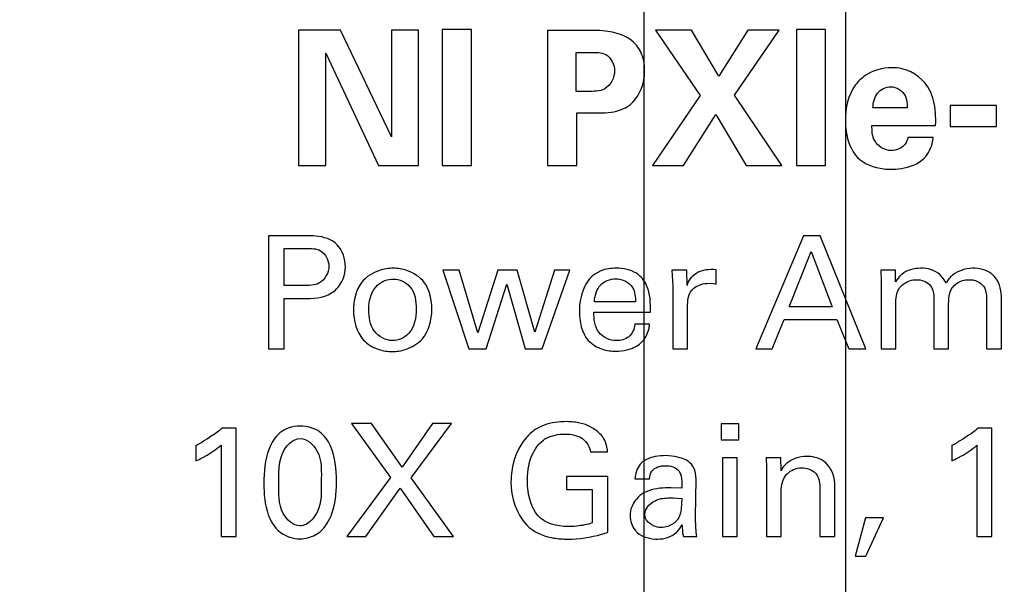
# Model space of a CAD drawing. Header units: inches. Extents: x 0.2 to 16.8, y 0.1 to 10.8.
# Tile 8 of 20: x 4.062 to 4.499, y 7.566 to 7.816. Entities that reach past the tile are written whole.
import ezdxf

# ---------------------------------------------------------------- set-up
doc = ezdxf.new("R2010")
doc.units = ezdxf.units.IN
doc.header["$LTSCALE"] = 0.935
doc.header["$MEASUREMENT"] = 0
doc.layers.get('0').update_dxf_attribs({"linetype": 'CONTINUOUS'})
doc.layers.add('DIMENSIONS', color=7, linetype='CONTINUOUS')
doc.styles.get("Standard").update_dxf_attribs({"font": 'txt', "width": 0.8})
doc.dimstyles.new('DIMSTYLE_2', dxfattribs={"dimtxt": 0.125, "dimasz": 0.18, "dimexe": 0.18, "dimexo": 0.0625, "dimgap": 0.09, "dimtad": 0, "dimtih": 1, "dimtoh": 1, "dimdec": 3, "dimzin": 4, "dimdsep": 46, "dimtxsty": 'STANDARD', "dimblk": '_FILLED', "dimblk1": '_FILLED', "dimblk2": '_FILLED', "dimcen": 0.09, "dimadec": 0, "dimazin": 0, "dimtp": 0.001, "dimtm": 0.001, "dimtfac": 1, "dimtdec": 3, "dimtofl": 0, "dimtmove": 0, "dimatfit": 3, "dimldrblk": '_FILLED', "dimfxl": 1, "dimtolj": 1, "dimtzin": 4, "dimarcsym": 0})

# ---------------------------------------------------------------- blocks, each defined once
blk = doc.blocks.new('*D6')
at = {"layer": 'DIMENSIONS', "color": 2, "linetype": 'CONTINUOUS'}
blk.add_line((4.3985526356, 7.1180410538), (3.3444033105, 7.1180410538), dxfattribs=at)
at = {"layer": 'DIMENSIONS', "color": 2, "linetype": 'CONTINUOUS', "insert": (3.2819033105, 7.1805410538), "char_height": 0.125, "width": 1.425, "attachment_point": 3, "line_spacing_factor": 0.9}
blk.add_mtext('-1.068{\\Ftxt.shx;\\W1.000000;\\H0.125000; }[27.12]', dxfattribs=at)
blk = doc.blocks.new('_FILLED')
at = {"color": 0, "linetype": 'BYBLOCK'}
blk.add_solid([(0, 0), (-1, 0.1736111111), (-1, -0.1736111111)], dxfattribs=at)
blk = doc.blocks.new('*D7')
at = {"layer": 'DIMENSIONS', "color": 2, "linetype": 'CONTINUOUS'}
blk.add_line((4.3985526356, 6.2930410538), (3.3444033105, 6.2930410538), dxfattribs=at)
at = {"layer": 'DIMENSIONS', "color": 2, "linetype": 'CONTINUOUS', "insert": (3.2819033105, 6.3555410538), "char_height": 0.125, "width": 1.425, "attachment_point": 3, "line_spacing_factor": 0.9}
blk.add_mtext('-1.893{\\Ftxt.shx;\\W1.000000;\\H0.125000; }[48.08]', dxfattribs=at)
blk = doc.blocks.new('*D10')
at = {"layer": 'DIMENSIONS', "color": 2, "linetype": 'CONTINUOUS'}
blk.add_line((4.0894033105, 3.3651449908), (3.3444033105, 3.3651449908), dxfattribs=at)
at = {"layer": 'DIMENSIONS', "color": 2, "linetype": 'CONTINUOUS', "insert": (3.2819033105, 3.4276449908), "char_height": 0.125, "width": 1.525, "attachment_point": 3, "line_spacing_factor": 0.9}
blk.add_mtext('-4.821{\\Ftxt.shx;\\W1.000000;\\H0.125000; }[122.45]', dxfattribs=at)
blk = doc.blocks.new('*D14')
at = {"layer": 'DIMENSIONS', "color": 2, "linetype": 'CONTINUOUS'}
for p, q in [((4.6539754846, 8.7742303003), (4.6539754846, 8.9953549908)), ((4.4289033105, 8.495514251), (4.6539754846, 8.7742303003)), ((4.4289033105, 5.9239589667), (4.4289033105, 8.495514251))]:
    blk.add_line(p, q, dxfattribs=at)
at = {"layer": 'DIMENSIONS', "color": 2, "linetype": 'CONTINUOUS', "insert": (4.5914754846, 9.0578549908), "char_height": 0.125, "width": 1.425, "attachment_point": 1, "rotation": 90, "line_spacing_factor": 0.9}
blk.add_mtext('2X .103{\\Ftxt.shx;\\W1.000000;\\H0.125000; }[2.62]', dxfattribs=at)
blk = doc.blocks.new('*D15')
at = {"layer": 'DIMENSIONS', "color": 2, "linetype": 'CONTINUOUS'}
for p, q in [((4.4845984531, 8.7704071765), (4.4845984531, 8.9953549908)), ((4.3392655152, 8.5789997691), (4.4845984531, 8.7704071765)), ((4.3392655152, 7.2896769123), (4.3392655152, 8.5789997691))]:
    blk.add_line(p, q, dxfattribs=at)
at = {"layer": 'DIMENSIONS', "color": 2, "linetype": 'CONTINUOUS', "insert": (4.4220984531, 9.0578549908), "char_height": 0.125, "width": 1.425, "attachment_point": 1, "rotation": 90, "line_spacing_factor": 0.9}
blk.add_mtext('2X .013{\\Ftxt.shx;\\W1.000000;\\H0.125000; }[0.34]', dxfattribs=at)

msp = doc.modelspace()

# ---------------------------------------------------------------- linework, layer by layer
at = {"color": 7, "linetype": 'CONTINUOUS'}
for p, q in [((4.185810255, 7.8118452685), (4.185810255, 7.7516313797)), ((4.2044741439, 7.8118452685), (4.185810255, 7.8118452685)), ((4.2270435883, 7.7644549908), (4.2044741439, 7.8118452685)), ((4.2270435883, 7.8118452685), (4.2270435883, 7.7644549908)), ((4.2390338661, 7.8118452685), (4.2270435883, 7.8118452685)), ((4.2390338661, 7.7516313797), (4.2390338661, 7.8118452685)), ((4.2496533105, 7.812014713), (4.2496533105, 7.7516313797)), ((4.2625519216, 7.812014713), (4.2496533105, 7.812014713)), ((4.2625519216, 7.7516313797), (4.2625519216, 7.812014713)), ((4.2963921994, 7.8116827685), (4.2963921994, 7.7516313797)), ((4.3149741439, 7.8116827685), (4.2963921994, 7.8116827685)), ((4.3443935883, 7.8118452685), (4.3641421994, 7.7827799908)), ((4.3603033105, 7.8118452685), (4.3443935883, 7.8118452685)), ((4.3724699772, 7.7913577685), (4.3603033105, 7.8118452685)), ((4.3854630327, 7.8118452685), (4.3724699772, 7.7913577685)), ((4.3794685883, 7.7828605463), (4.3992838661, 7.8118452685)), ((4.3992838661, 7.8118452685), (4.3854630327, 7.8118452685)), ((4.4070699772, 7.812014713), (4.4070699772, 7.7516313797)), ((4.4199685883, 7.812014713), (4.4070699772, 7.812014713)), ((4.4199685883, 7.7516313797), (4.4199685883, 7.812014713)), ((4.1979769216, 7.7516313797), (4.1979769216, 7.8016049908)), ((4.1979769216, 7.8016049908), (4.2212921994, 7.7516313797)), ((4.3091421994, 7.7846105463), (4.3091421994, 7.8019383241)), ((4.3091421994, 7.8019383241), (4.3156394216, 7.8019383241)), ((4.314310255, 7.7846105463), (4.3091421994, 7.7846105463)), ((4.3641421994, 7.7827799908), (4.3429824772, 7.7516313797)), ((4.4004505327, 7.7516313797), (4.3794685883, 7.7828605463)), ((4.4752185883, 7.778364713), (4.4752185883, 7.7689577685)), ((4.4958894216, 7.778364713), (4.4752185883, 7.778364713)), ((4.4958894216, 7.7689577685), (4.4958894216, 7.778364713)), ((4.3094810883, 7.7516313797), (4.3094810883, 7.7750341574)), ((4.3094810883, 7.7750341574), (4.3182158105, 7.7750341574)), ((4.3568046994, 7.7516313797), (4.3712213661, 7.7742883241)), ((4.3712213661, 7.7742883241), (4.384622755, 7.7516313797)), ((4.4562033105, 7.7772869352), (4.440985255, 7.7772869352)), ((4.4405505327, 7.7695341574), (4.4687894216, 7.7695341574)), ((4.4752185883, 7.7689577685), (4.4958894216, 7.7689577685)), ((4.4677046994, 7.7641230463), (4.4564741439, 7.7641230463)), ((4.185810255, 7.7516313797), (4.1979769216, 7.7516313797)), ((4.2212921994, 7.7516313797), (4.2390338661, 7.7516313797)), ((4.2496533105, 7.7516313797), (4.2625519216, 7.7516313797)), ((4.2963921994, 7.7516313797), (4.3094810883, 7.7516313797)), ((4.3429824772, 7.7516313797), (4.3568046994, 7.7516313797)), ((4.384622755, 7.7516313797), (4.4004505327, 7.7516313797)), ((4.4070699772, 7.7516313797), (4.4199685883, 7.7516313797)), ((4.1724099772, 7.7204688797), (4.1724099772, 7.6702855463)), ((4.1892421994, 7.7204688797), (4.1724099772, 7.7204688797)), ((4.410135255, 7.7204688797), (4.3890033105, 7.6702855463)), ((4.4175810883, 7.7204688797), (4.410135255, 7.7204688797)), ((4.4378658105, 7.6702855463), (4.4175810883, 7.7204688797)), ((4.1793680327, 7.6984355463), (4.1793680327, 7.7148411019)), ((4.1793680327, 7.7148411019), (4.1890935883, 7.7148411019)), ((4.4038144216, 7.6889813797), (4.4135394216, 7.7135924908)), ((4.4135394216, 7.7135924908), (4.4227894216, 7.6889813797)), ((4.2499116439, 7.7051827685), (4.2614533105, 7.6702855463)), ((4.257072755, 7.7051827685), (4.2499116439, 7.7051827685)), ((4.2654824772, 7.6773786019), (4.257072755, 7.7051827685)), ((4.2743116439, 7.7051827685), (4.2654824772, 7.6773786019)), ((4.2828560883, 7.7051827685), (4.2743116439, 7.7051827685)), ((4.2907769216, 7.6776494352), (4.2828560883, 7.7051827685)), ((4.2995394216, 7.7051827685), (4.2907769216, 7.6776494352)), ((4.2939783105, 7.6702855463), (4.3062810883, 7.7051827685)), ((4.3062810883, 7.7051827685), (4.2995394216, 7.7051827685)), ((4.3201036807, 7.7049418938), (4.3174158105, 7.703514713)), ((4.3582546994, 7.7051827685), (4.3516505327, 7.7051827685)), ((4.3516505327, 7.7051827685), (4.3520019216, 7.698089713)), ((4.3583908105, 7.6984355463), (4.3582546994, 7.7051827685)), ((4.3626835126, 7.7039612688), (4.3605863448, 7.7024010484)), ((4.3712491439, 7.6990661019), (4.3712491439, 7.7054549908)), ((4.4444296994, 7.7051827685), (4.4445658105, 7.7005244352)), ((4.4510213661, 7.7051827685), (4.4444296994, 7.7051827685)), ((4.4510213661, 7.7001036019), (4.4510213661, 7.7051827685)), ((4.2691713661, 7.6702855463), (4.278272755, 7.6989911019)), ((4.278272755, 7.6989911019), (4.2864783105, 7.6702855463)), ((4.3681296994, 7.6994119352), (4.3700005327, 7.6993369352)), ((4.3700005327, 7.6993369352), (4.3708562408, 7.6991909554)), ((4.3708562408, 7.6991909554), (4.3712491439, 7.6990661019)), ((4.4445658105, 7.7005244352), (4.4445658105, 7.6702855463)), ((4.1876421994, 7.6984355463), (4.1793680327, 7.6984355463)), ((4.3520019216, 7.698089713), (4.3520019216, 7.6702855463)), ((4.1793680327, 7.6702855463), (4.1793680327, 7.6925966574)), ((4.1793680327, 7.6925966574), (4.1875060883, 7.6925966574)), ((4.3354283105, 7.6911383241), (4.3172796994, 7.6911383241)), ((4.4680033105, 7.6933633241), (4.4680033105, 7.6702855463)), ((4.4914130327, 7.692664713), (4.4914130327, 7.6702855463)), ((4.4980324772, 7.6702855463), (4.4980324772, 7.6937091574)), ((4.3169949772, 7.6865480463), (4.3421019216, 7.6865480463)), ((4.3586074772, 7.6702855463), (4.3586074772, 7.6888466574)), ((4.4227894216, 7.6889813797), (4.4038144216, 7.6889813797)), ((4.4511574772, 7.6702855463), (4.4511574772, 7.6900938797)), ((4.4745949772, 7.6702855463), (4.4745949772, 7.6898161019)), ((4.3961644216, 7.6702855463), (4.4015908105, 7.6833536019)), ((4.4015908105, 7.6833536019), (4.4248713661, 7.6833536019)), ((4.4248713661, 7.6833536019), (4.430297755, 7.6702855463)), ((4.3417491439, 7.6811966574), (4.3352116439, 7.6811966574)), ((4.1724099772, 7.6702855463), (4.1793680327, 7.6702855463)), ((4.2614533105, 7.6702855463), (4.2691713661, 7.6702855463)), ((4.2864783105, 7.6702855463), (4.2939783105, 7.6702855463)), ((4.3520019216, 7.6702855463), (4.3586074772, 7.6702855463)), ((4.3890033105, 7.6702855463), (4.3961644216, 7.6702855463)), ((4.430297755, 7.6702855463), (4.4378658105, 7.6702855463)), ((4.4445658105, 7.6702855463), (4.4511574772, 7.6702855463)), ((4.4680033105, 7.6702855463), (4.4745949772, 7.6702855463)), ((4.4914130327, 7.6702855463), (4.4980324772, 7.6702855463)), ((4.1580192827, 7.6350536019), (4.1518344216, 7.6350536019)), ((4.1580192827, 7.586952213), (4.1580192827, 7.6350536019)), ((4.2093158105, 7.6371355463), (4.2267046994, 7.6132244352)), ((4.2182130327, 7.6371355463), (4.2093158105, 7.6371355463)), ((4.2317769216, 7.617814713), (4.2182130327, 7.6371355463)), ((4.2453269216, 7.6371355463), (4.2317769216, 7.617814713)), ((4.235872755, 7.6130883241), (4.2537366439, 7.6371355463)), ((4.2537366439, 7.6371355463), (4.2453269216, 7.6371355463)), ((4.3734866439, 7.6370008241), (4.3734866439, 7.6298383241)), ((4.3813408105, 7.6370008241), (4.3734866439, 7.6370008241)), ((4.3813408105, 7.6298383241), (4.3813408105, 7.6370008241)), ((4.4938546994, 7.6350536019), (4.4876699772, 7.6350536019)), ((4.4938546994, 7.586952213), (4.4938546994, 7.6350536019)), ((4.2928116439, 7.6282383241), (4.2945878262, 7.629815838)), ((4.3734866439, 7.6298383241), (4.3813408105, 7.6298383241)), ((4.1401563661, 7.6274786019), (4.1401563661, 7.620527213)), ((4.1513460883, 7.6274786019), (4.1513460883, 7.586952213)), ((4.3154630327, 7.6246299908), (4.3230449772, 7.6246299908)), ((4.4759783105, 7.6274786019), (4.4759783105, 7.620527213)), ((4.4871824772, 7.6274786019), (4.4871824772, 7.586952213)), ((4.3529778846, 7.6225459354), (4.3488560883, 7.6228883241)), ((4.3562931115, 7.62166804), (4.3529778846, 7.6225459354)), ((4.3741783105, 7.6218494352), (4.3741783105, 7.586952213)), ((4.3807158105, 7.6218494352), (4.3741783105, 7.6218494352)), ((4.3807158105, 7.586952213), (4.3807158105, 7.6218494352)), ((4.393560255, 7.6218494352), (4.3936283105, 7.617814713)), ((4.400097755, 7.6218494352), (4.393560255, 7.6218494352)), ((4.4001658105, 7.616214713), (4.400097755, 7.6218494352)), ((4.3936283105, 7.617814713), (4.3936283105, 7.586952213)), ((4.2267046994, 7.6132244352), (4.2072408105, 7.586952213)), ((4.2546449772, 7.586952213), (4.235872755, 7.6130883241)), ((4.3048296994, 7.6136438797), (4.3048296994, 7.6078730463)), ((4.323247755, 7.6136438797), (4.3048296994, 7.6136438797)), ((4.323247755, 7.5888980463), (4.323247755, 7.6136438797)), ((4.3351574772, 7.6125313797), (4.3416949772, 7.6125313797)), ((4.3621338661, 7.5957133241), (4.3624060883, 7.6123966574)), ((4.2156505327, 7.586952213), (4.2309366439, 7.6085036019)), ((4.2309366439, 7.6085036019), (4.2458824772, 7.586952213)), ((4.3048296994, 7.6078730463), (4.3163033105, 7.6078730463)), ((4.3163033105, 7.6078730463), (4.3163033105, 7.5930008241)), ((4.3560171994, 7.6084286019), (4.3512838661, 7.608639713)), ((4.4173380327, 7.609127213), (4.4173380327, 7.586952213)), ((4.4240033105, 7.586952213), (4.4240033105, 7.6106536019)), ((4.352260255, 7.6041230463), (4.3560171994, 7.6039119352)), ((4.4001658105, 7.586952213), (4.4001658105, 7.6070383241)), ((4.3396741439, 7.5970286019), (4.3400856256, 7.5989026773)), ((4.4375935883, 7.5952924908), (4.4331449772, 7.578189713)), ((4.4456505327, 7.5952924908), (4.4375935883, 7.5952924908)), ((4.4378658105, 7.578189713), (4.4456505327, 7.5952924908)), ((4.3561533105, 7.5921661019), (4.3564158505, 7.5885930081)), ((4.1513460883, 7.586952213), (4.1580192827, 7.586952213)), ((4.2072408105, 7.586952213), (4.2156505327, 7.586952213)), ((4.2458824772, 7.586952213), (4.2546449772, 7.586952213)), ((4.3564158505, 7.5885930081), (4.3567769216, 7.586952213)), ((4.3567769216, 7.586952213), (4.3626908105, 7.586952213)), ((4.3741783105, 7.586952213), (4.3807158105, 7.586952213)), ((4.3936283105, 7.586952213), (4.4001658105, 7.586952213)), ((4.4173380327, 7.586952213), (4.4240033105, 7.586952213)), ((4.4871824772, 7.586952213), (4.4938546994, 7.586952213)), ((4.4331449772, 7.578189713), (4.4378658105, 7.578189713))]:
    msp.add_line(p, q, dxfattribs=at)
for centre, radius, start, end in [((4.3661548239, 7.6967900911), 0.0079051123, 134.7822955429, 142.6461003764), ((4.4598093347, 7.6919795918), 0.0088105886, 138.2542550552, 143.7584966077), ((4.3014516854, 7.6188028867), 0.0188408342, 123.9600373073, 132.353640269), ((4.1028717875, 7.6989661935), 0.080626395, 297.5444350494, 301.0174086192), ((4.3030800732, 7.6170154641), 0.0212587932, 132.3514432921, 139.7229525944), ((4.3014108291, 7.6200630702), 0.0119025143, 119.0771277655, 124.9765038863), ((4.4390971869, 7.698410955), 0.0799475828, 297.472079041, 300.9779837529), ((4.1130756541, 7.6784378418), 0.0639296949, 295.0621723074, 297.9069867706), ((4.1159733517, 7.6729086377), 0.0576872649, 297.9339575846, 299.3638939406), ((4.4492871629, 7.6778302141), 0.0632143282, 294.975618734, 297.846634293), ((4.4520493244, 7.6725461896), 0.0572519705, 297.8725499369, 299.3249853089), ((4.3488688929, 7.5983430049), 0.0065602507, 321.3934935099, 326.6546124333), ((4.347129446, 7.5959053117), 0.0096244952, 312.4237010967, 314.8928857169)]:
    msp.add_arc(centre, radius, start, end, dxfattribs=at)
for points, knots in [([(4.3358755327, 7.8051049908), (4.3324589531, 7.8092079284), (4.3243373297, 7.8117043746), (4.3170466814, 7.8116827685), (4.3149741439, 7.8116827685)], [0, 0, 0, 0, 0.720371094, 1, 1, 1, 1]), ([(4.3395380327, 7.7938605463), (4.3395380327, 7.7966897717), (4.3388267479, 7.8008245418), (4.3366188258, 7.8042039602), (4.3358755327, 7.8051049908)], [0, 0, 0, 0, 0.7077884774, 1, 1, 1, 1]), ([(4.3156394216, 7.8019383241), (4.3178863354, 7.8019383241), (4.3233513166, 7.8021328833), (4.3262185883, 7.7964888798), (4.3262185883, 7.7937730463)], [0, 0, 0, 0, 0.4527560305, 1, 1, 1, 1]), ([(4.3262185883, 7.7937730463), (4.3262185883, 7.7907258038), (4.3229944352, 7.784377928), (4.3168443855, 7.7846105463), (4.314310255, 7.7846105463)], [0, 0, 0, 0, 0.5459664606, 1, 1, 1, 1]), ([(4.3318741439, 7.7778688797), (4.3355344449, 7.7802430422), (4.3389905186, 7.7861733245), (4.3395380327, 7.7921785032), (4.3395380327, 7.7938605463)], [0, 0, 0, 0, 0.721741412, 1, 1, 1, 1]), ([(4.437485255, 7.7916091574), (4.4358241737, 7.790455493), (4.430333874, 7.7851735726), (4.4287241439, 7.777134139), (4.4287241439, 7.7717049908)], [0, 0, 0, 0, 0.2714074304, 1, 1, 1, 1]), ([(4.4662949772, 7.7849494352), (4.4640003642, 7.7896444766), (4.4576447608, 7.7945464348), (4.450869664, 7.7951091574), (4.4493130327, 7.7951091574)], [0, 0, 0, 0, 0.7704896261, 1, 1, 1, 1]), ([(4.440985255, 7.7772869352), (4.4410987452, 7.7795664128), (4.4419700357, 7.7843686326), (4.4466988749, 7.7866924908), (4.4488783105, 7.7866924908)], [0, 0, 0, 0, 0.5115275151, 1, 1, 1, 1]), ([(4.4488783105, 7.7866924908), (4.4513770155, 7.7866924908), (4.4559760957, 7.7836815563), (4.4562033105, 7.7791225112), (4.4562033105, 7.7772869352)], [0, 0, 0, 0, 0.5764981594, 1, 1, 1, 1]), ([(4.4687894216, 7.7695341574), (4.4689626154, 7.7732328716), (4.4687838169, 7.7785946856), (4.4669744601, 7.7835640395), (4.4662949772, 7.7849494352)], [0, 0, 0, 0, 0.7058506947, 1, 1, 1, 1]), ([(4.3182158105, 7.7750341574), (4.3216095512, 7.7750341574), (4.3264215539, 7.7752424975), (4.3307785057, 7.7771643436), (4.3318741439, 7.7778688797)], [0, 0, 0, 0, 0.7226335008, 1, 1, 1, 1]), ([(4.4287241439, 7.7717049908), (4.4287241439, 7.770085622), (4.4290138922, 7.7642912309), (4.4312363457, 7.7583399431), (4.4341491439, 7.7552938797)], [0, 0, 0, 0, 0.277575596, 1, 1, 1, 1]), ([(4.4491505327, 7.7582980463), (4.4462126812, 7.7582980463), (4.4405765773, 7.7617579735), (4.4405505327, 7.7672894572), (4.4405505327, 7.7695341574)], [0, 0, 0, 0, 0.5668735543, 1, 1, 1, 1]), ([(4.4564741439, 7.7641230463), (4.4562217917, 7.763113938), (4.455117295, 7.7598879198), (4.45141413, 7.7582980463), (4.4491505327, 7.7582980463)], [0, 0, 0, 0, 0.3148463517, 1, 1, 1, 1]), ([(4.4637171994, 7.7549605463), (4.465627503, 7.7569616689), (4.4673158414, 7.7601885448), (4.467656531, 7.7635302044), (4.4677046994, 7.7641230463)], [0, 0, 0, 0, 0.8230479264, 1, 1, 1, 1]), ([(4.4341491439, 7.7552938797), (4.43708254, 7.7522572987), (4.4426432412, 7.7503155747), (4.4478910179, 7.7500508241), (4.448960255, 7.7500508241)], [0, 0, 0, 0, 0.7979246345, 1, 1, 1, 1]), ([(4.448960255, 7.7500508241), (4.4504571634, 7.7500508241), (4.4556464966, 7.7503749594), (4.4611292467, 7.7522424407), (4.4637171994, 7.7549605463)], [0, 0, 0, 0, 0.2851261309, 1, 1, 1, 1]), ([(4.2029283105, 7.7164411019), (4.2006138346, 7.7189434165), (4.1954099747, 7.7205160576), (4.1906560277, 7.7204688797), (4.1892421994, 7.7204688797)], [0, 0, 0, 0, 0.7068207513, 1, 1, 1, 1]), ([(4.1890935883, 7.7148411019), (4.1912640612, 7.7148411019), (4.1965407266, 7.7150478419), (4.1992519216, 7.7095920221), (4.1992519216, 7.7069869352)], [0, 0, 0, 0, 0.454496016, 1, 1, 1, 1]), ([(4.1992519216, 7.7069869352), (4.1992519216, 7.7041829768), (4.1960670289, 7.6982359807), (4.1901816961, 7.6984355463), (4.1876421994, 7.6984355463)], [0, 0, 0, 0, 0.5247463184, 1, 1, 1, 1]), ([(4.2217335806, 7.7050758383), (4.2186822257, 7.7040711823), (4.2118157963, 7.6998436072), (4.210197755, 7.6916988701), (4.210197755, 7.6873133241)], [0, 0, 0, 0, 0.411231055, 1, 1, 1, 1]), ([(4.2450144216, 7.687802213), (4.2450144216, 7.6919122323), (4.2435881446, 7.6997586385), (4.2369450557, 7.704037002), (4.2338389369, 7.7050858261)], [0, 0, 0, 0, 0.5684918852, 1, 1, 1, 1]), ([(4.3421019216, 7.6865480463), (4.3421965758, 7.6905547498), (4.3421012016, 7.6972590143), (4.3368705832, 7.7038220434), (4.3331759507, 7.7052389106), (4.3316522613, 7.7055896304)], [0, 0, 0, 0, 0.5086082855, 0.8055886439, 1, 1, 1, 1]), ([(4.4620894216, 7.7060855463), (4.4591610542, 7.7060855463), (4.4558913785, 7.7051974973), (4.4535714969, 7.7032147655), (4.4534894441, 7.70314228)], [0, 0, 0, 0, 0.9641132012, 1, 1, 1, 1]), ([(4.4734824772, 7.6995480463), (4.4722027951, 7.7021843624), (4.4697140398, 7.704490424), (4.4668823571, 7.7054465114), (4.4668512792, 7.705456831)], [0, 0, 0, 0, 0.9890391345, 1, 1, 1, 1]), ([(4.4946376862, 7.7027410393), (4.4942882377, 7.7031104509), (4.4917627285, 7.7053993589), (4.4880969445, 7.7060855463), (4.4852283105, 7.7060855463)], [0, 0, 0, 0, 0.1485612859, 1, 1, 1, 1]), ([(4.2170060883, 7.6877341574), (4.2170060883, 7.6915827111), (4.2186965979, 7.6988233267), (4.2254079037, 7.7012911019), (4.2279116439, 7.7012911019)], [0, 0, 0, 0, 0.6058525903, 1, 1, 1, 1]), ([(4.2279116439, 7.7012911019), (4.2306154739, 7.7012911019), (4.2371450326, 7.6983181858), (4.2380699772, 7.6914392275), (4.2380699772, 7.6880119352)], [0, 0, 0, 0, 0.4410008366, 1, 1, 1, 1]), ([(4.320027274, 7.6987156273), (4.3201780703, 7.6988759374), (4.321019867, 7.6996983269), (4.3220542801, 7.7003151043), (4.3229564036, 7.7006812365)], [0, 0, 0, 0, 0.1870152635, 1, 1, 1, 1]), ([(4.3268019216, 7.7014258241), (4.3295787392, 7.7014258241), (4.3351282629, 7.6987092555), (4.3354726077, 7.6933106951), (4.3354283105, 7.6911383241)], [0, 0, 0, 0, 0.5610140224, 1, 1, 1, 1]), ([(4.3598710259, 7.7015864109), (4.3598507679, 7.7015598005), (4.3591485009, 7.7006243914), (4.3586709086, 7.6995278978), (4.3583908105, 7.6984355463)], [0, 0, 0, 0, 0.0285888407, 1, 1, 1, 1]), ([(4.4603533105, 7.7010063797), (4.4624056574, 7.7010063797), (4.4668129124, 7.6996468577), (4.4680033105, 7.6952830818), (4.4680033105, 7.6933633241)], [0, 0, 0, 0, 0.5166900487, 1, 1, 1, 1]), ([(4.4763281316, 7.7029789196), (4.4757403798, 7.7024996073), (4.4746681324, 7.7014371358), (4.4738712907, 7.7001814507), (4.4734824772, 7.6995480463)], [0, 0, 0, 0, 0.4993111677, 1, 1, 1, 1]), ([(4.4835741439, 7.7010063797), (4.4843433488, 7.7010063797), (4.4868329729, 7.7007749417), (4.4892562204, 7.6993746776), (4.490247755, 7.6979536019)], [0, 0, 0, 0, 0.3074353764, 1, 1, 1, 1]), ([(4.1875060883, 7.6925966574), (4.1918998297, 7.6925966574), (4.1977948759, 7.6928009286), (4.2019853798, 7.6962384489), (4.2026560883, 7.6969091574)], [0, 0, 0, 0, 0.8224489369, 1, 1, 1, 1]), ([(4.3586074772, 7.6888466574), (4.3586074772, 7.6914304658), (4.3588816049, 7.6944930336), (4.3605717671, 7.696487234), (4.3606222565, 7.6965445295)], [0, 0, 0, 0, 0.970814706, 1, 1, 1, 1]), ([(4.4745949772, 7.6898161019), (4.4745949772, 7.6903219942), (4.474629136, 7.6928613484), (4.4749267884, 7.6956425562), (4.4761144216, 7.6973230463)], [0, 0, 0, 0, 0.1973299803, 1, 1, 1, 1]), ([(4.490247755, 7.6979536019), (4.4909017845, 7.697000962), (4.4913565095, 7.6951358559), (4.4914130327, 7.6933293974), (4.4914130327, 7.692664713)], [0, 0, 0, 0, 0.6348342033, 1, 1, 1, 1]), ([(4.210197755, 7.6873133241), (4.210197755, 7.6827738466), (4.2120910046, 7.6747908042), (4.2187851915, 7.6708958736), (4.2214729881, 7.6700342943)], [0, 0, 0, 0, 0.6263913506, 1, 1, 1, 1]), ([(4.2275046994, 7.6739674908), (4.2244807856, 7.6739674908), (4.2178582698, 7.6775697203), (4.2170060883, 7.6844411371), (4.2170060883, 7.6877341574)], [0, 0, 0, 0, 0.4786995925, 1, 1, 1, 1]), ([(4.2380699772, 7.6880119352), (4.2380699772, 7.6841841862), (4.2368335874, 7.6769191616), (4.2300956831, 7.6739674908), (4.2275046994, 7.6739674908)], [0, 0, 0, 0, 0.5963403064, 1, 1, 1, 1]), ([(4.2333335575, 7.6700581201), (4.2361334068, 7.6709610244), (4.2430107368, 7.6750113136), (4.2450144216, 7.6831733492), (4.2450144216, 7.687802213)], [0, 0, 0, 0, 0.3789135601, 1, 1, 1, 1]), ([(4.3105394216, 7.6871036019), (4.3105394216, 7.6825484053), (4.3119554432, 7.6746044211), (4.3184378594, 7.6709304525), (4.3208875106, 7.6701500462)], [0, 0, 0, 0, 0.6495805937, 1, 1, 1, 1]), ([(4.3270046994, 7.6739674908), (4.3241635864, 7.6739674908), (4.3176736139, 7.6767839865), (4.3169373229, 7.6834537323), (4.3169949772, 7.6865480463)], [0, 0, 0, 0, 0.4786270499, 1, 1, 1, 1]), ([(4.3352116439, 7.6811966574), (4.3349857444, 7.6791663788), (4.3332201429, 7.6750047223), (4.3289231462, 7.6739674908), (4.3270046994, 7.6739674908)], [0, 0, 0, 0, 0.5156971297, 1, 1, 1, 1]), ([(4.3387644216, 7.6738994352), (4.3402176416, 7.6754788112), (4.3413972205, 7.6780748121), (4.3416905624, 7.6806985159), (4.3417491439, 7.6811966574)], [0, 0, 0, 0, 0.8105692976, 1, 1, 1, 1]), ([(4.3315960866, 7.6698080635), (4.3336519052, 7.6703087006), (4.336285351, 7.6714532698), (4.3382966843, 7.6733693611), (4.3387644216, 7.6738994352)], [0, 0, 0, 0, 0.7440767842, 1, 1, 1, 1]), ([(4.3048963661, 7.637977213), (4.3015034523, 7.637977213), (4.2965534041, 7.6373807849), (4.29213637, 7.6352471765), (4.2909269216, 7.6344299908)], [0, 0, 0, 0, 0.6992012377, 1, 1, 1, 1]), ([(4.3107911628, 7.6373832), (4.3099353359, 7.6375837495), (4.3079568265, 7.6379211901), (4.3060029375, 7.637977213), (4.3048963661, 7.637977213)], [0, 0, 0, 0, 0.4365536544, 1, 1, 1, 1]), ([(4.1518344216, 7.6350536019), (4.1510810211, 7.634417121), (4.1486845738, 7.6325809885), (4.1461601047, 7.6309174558), (4.1444184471, 7.6298685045)], [0, 0, 0, 0, 0.3269154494, 1, 1, 1, 1]), ([(4.1811882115, 7.6350768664), (4.1798571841, 7.6345849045), (4.17600788, 7.6324894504), (4.1709847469, 7.6239002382), (4.1703619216, 7.6156606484), (4.1703619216, 7.6104438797)], [0, 0, 0, 0, 0.14608914, 0.4488690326, 1, 1, 1, 1]), ([(4.2026158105, 7.6115549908), (4.2026158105, 7.6168385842), (4.2019766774, 7.6250527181), (4.1965081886, 7.6329842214), (4.1929528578, 7.6347506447), (4.1917666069, 7.6351599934)], [0, 0, 0, 0, 0.5765263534, 0.8659132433, 1, 1, 1, 1]), ([(4.4876699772, 7.6350536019), (4.4869165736, 7.6344170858), (4.4845183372, 7.6325795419), (4.4819912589, 7.6309156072), (4.4802469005, 7.6298666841)], [0, 0, 0, 0, 0.3266767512, 1, 1, 1, 1]), ([(4.1770351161, 7.6107952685), (4.1770351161, 7.6151837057), (4.1764106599, 7.6230422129), (4.1831209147, 7.6304633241), (4.1865560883, 7.6304633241)], [0, 0, 0, 0, 0.560922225, 1, 1, 1, 1]), ([(4.1865560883, 7.6304633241), (4.189615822, 7.6304633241), (4.1966908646, 7.62383047), (4.1958741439, 7.6156730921), (4.1958741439, 7.6109313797)], [0, 0, 0, 0, 0.3922008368, 1, 1, 1, 1]), ([(4.286861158, 7.6307589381), (4.2834169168, 7.6267052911), (4.2806047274, 7.619605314), (4.2801574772, 7.6128268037), (4.2801574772, 7.6112091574)], [0, 0, 0, 0, 0.7635807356, 1, 1, 1, 1]), ([(4.3041380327, 7.6324841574), (4.3068798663, 7.6324841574), (4.3122626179, 7.6316011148), (4.3151079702, 7.6268045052), (4.3154630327, 7.6246299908)], [0, 0, 0, 0, 0.5544495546, 1, 1, 1, 1]), ([(4.3230449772, 7.6246299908), (4.3229071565, 7.6265946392), (4.3222364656, 7.6296061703), (4.320374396, 7.6319214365), (4.3197088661, 7.6326188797)], [0, 0, 0, 0, 0.6713724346, 1, 1, 1, 1]), ([(4.2874546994, 7.6121119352), (4.2874546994, 7.616281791), (4.288484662, 7.6222528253), (4.2917542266, 7.6270645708), (4.2928116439, 7.6282383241)], [0, 0, 0, 0, 0.7252333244, 1, 1, 1, 1]), ([(4.4240033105, 7.6106536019), (4.4240033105, 7.6143909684), (4.4206375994, 7.6213657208), (4.4139369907, 7.6225424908), (4.4113560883, 7.6225424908)], [0, 0, 0, 0, 0.5915174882, 1, 1, 1, 1]), ([(4.3416949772, 7.6125313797), (4.3417529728, 7.6137408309), (4.3425634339, 7.6173242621), (4.3465627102, 7.6184383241), (4.3487060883, 7.6184383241)], [0, 0, 0, 0, 0.3609904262, 1, 1, 1, 1]), ([(4.3547560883, 7.6161466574), (4.3558306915, 7.6148460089), (4.3560260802, 7.6119254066), (4.3560171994, 7.6093656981), (4.3560171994, 7.6084286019)], [0, 0, 0, 0, 0.6429077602, 1, 1, 1, 1]), ([(4.4026207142, 7.6194469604), (4.4020540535, 7.6189585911), (4.4011173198, 7.6179534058), (4.4004533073, 7.6167665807), (4.4001658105, 7.616214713)], [0, 0, 0, 0, 0.5406173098, 1, 1, 1, 1]), ([(4.402724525, 7.6146536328), (4.4027968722, 7.6147334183), (4.4036163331, 7.6155999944), (4.4046476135, 7.616277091), (4.405663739, 7.6167131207)], [0, 0, 0, 0, 0.0903711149, 1, 1, 1, 1]), ([(4.1959421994, 7.589664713), (4.199728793, 7.5932040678), (4.2023627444, 7.6013695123), (4.2026158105, 7.6090007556), (4.2026158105, 7.6115549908)], [0, 0, 0, 0, 0.6698850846, 1, 1, 1, 1]), ([(4.2920394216, 7.5963369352), (4.2892743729, 7.5996326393), (4.28777864, 7.6054304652), (4.2874546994, 7.6108978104), (4.2874546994, 7.6121119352)], [0, 0, 0, 0, 0.7798951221, 1, 1, 1, 1]), ([(4.1703619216, 7.6104438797), (4.1703619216, 7.6058104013), (4.1708337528, 7.6000285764), (4.1730550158, 7.5948506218), (4.1734951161, 7.5939702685)], [0, 0, 0, 0, 0.8247985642, 1, 1, 1, 1]), ([(4.1864213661, 7.5917466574), (4.1833382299, 7.5917466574), (4.1764388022, 7.598294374), (4.1770351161, 7.6062352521), (4.1770351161, 7.6107952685)], [0, 0, 0, 0, 0.4033853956, 1, 1, 1, 1]), ([(4.1958741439, 7.6109313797), (4.1958741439, 7.6066190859), (4.196234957, 7.6008888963), (4.1926830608, 7.5954598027), (4.191655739, 7.5943746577)], [0, 0, 0, 0, 0.757853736, 1, 1, 1, 1]), ([(4.3512838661, 7.608639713), (4.3504385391, 7.608639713), (4.3463424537, 7.6085301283), (4.3420482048, 7.6079331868), (4.339185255, 7.6063466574)], [0, 0, 0, 0, 0.2052519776, 1, 1, 1, 1]), ([(4.3359494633, 7.6036342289), (4.3346605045, 7.6021366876), (4.3333004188, 7.5996012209), (4.3330685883, 7.59691416), (4.3330685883, 7.596127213)], [0, 0, 0, 0, 0.7068530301, 1, 1, 1, 1]), ([(4.3400856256, 7.5989026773), (4.3409274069, 7.6008176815), (4.3432868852, 7.6026845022), (4.345680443, 7.603499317), (4.3460339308, 7.6036001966)], [0, 0, 0, 0, 0.8525937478, 1, 1, 1, 1]), ([(4.3560171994, 7.6039119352), (4.3559850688, 7.6028606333), (4.3559465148, 7.6007098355), (4.3556955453, 7.5984754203), (4.3554201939, 7.5973758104)], [0, 0, 0, 0, 0.4840599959, 1, 1, 1, 1]), ([(4.3469033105, 7.5909799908), (4.3442110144, 7.5909799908), (4.3401383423, 7.5929986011), (4.3396741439, 7.5963924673), (4.3396741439, 7.5970286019)], [0, 0, 0, 0, 0.8088785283, 1, 1, 1, 1]), ([(4.3626908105, 7.586952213), (4.362341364, 7.5894866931), (4.3622019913, 7.592419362), (4.3621338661, 7.5953450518), (4.3621338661, 7.5957133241)], [0, 0, 0, 0, 0.8741693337, 1, 1, 1, 1]), ([(4.1932087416, 7.5876812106), (4.1932429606, 7.5876998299), (4.1942360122, 7.5882460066), (4.1951502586, 7.5889199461), (4.1959421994, 7.589664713)], [0, 0, 0, 0, 0.034366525, 1, 1, 1, 1]), ([(4.3163033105, 7.5930008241), (4.3140176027, 7.5923024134), (4.3103733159, 7.5915533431), (4.3066832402, 7.5914008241), (4.305385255, 7.5914008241)], [0, 0, 0, 0, 0.6480530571, 1, 1, 1, 1]), ([(4.3352634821, 7.58986319), (4.3355578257, 7.5894891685), (4.3380983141, 7.5867163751), (4.3421634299, 7.585839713), (4.3453699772, 7.585839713)], [0, 0, 0, 0, 0.1262224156, 1, 1, 1, 1]), ([(4.1812942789, 7.5868538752), (4.1815069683, 7.5867725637), (4.1831450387, 7.5861957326), (4.1848652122, 7.5859744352), (4.1863533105, 7.5859744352)], [0, 0, 0, 0, 0.1308536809, 1, 1, 1, 1]), ([(4.2980967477, 7.5865097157), (4.2984450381, 7.5864359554), (4.3008758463, 7.5859705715), (4.3032984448, 7.585839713), (4.305385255, 7.585839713)], [0, 0, 0, 0, 0.1434894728, 1, 1, 1, 1]), ([(4.305385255, 7.585839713), (4.3104522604, 7.585839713), (4.316554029, 7.5867395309), (4.3223135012, 7.5885873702), (4.323247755, 7.5888980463)], [0, 0, 0, 0, 0.8373055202, 1, 1, 1, 1]), ([(4.3453699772, 7.585839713), (4.3482659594, 7.585839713), (4.3514200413, 7.5868072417), (4.3536010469, 7.5887814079), (4.3536222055, 7.5888007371)], [0, 0, 0, 0, 0.9902566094, 1, 1, 1, 1])]:
    msp.add_open_spline(points, degree=3, knots=knots, dxfattribs=at)
for points in [[(4.4493130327, 7.7951091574), (4.4452014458, 7.7951091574), (4.4409008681, 7.7938979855), (4.437485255, 7.7916091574)], [(4.2066171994, 7.7067091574), (4.2066171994, 7.7101783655), (4.2053510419, 7.7139580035), (4.2029283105, 7.7164411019)], [(4.2026560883, 7.6969091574), (4.2051468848, 7.6994012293), (4.2066171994, 7.7031857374), (4.2066171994, 7.7067091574)], [(4.2279116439, 7.7060855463), (4.2258804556, 7.7060855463), (4.2237569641, 7.7057420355), (4.2217335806, 7.7050758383)], [(4.2338389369, 7.7050858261), (4.2318972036, 7.7057414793), (4.229861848, 7.7060855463), (4.2279116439, 7.7060855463)], [(4.3174158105, 7.703514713), (4.3152310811, 7.7019934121), (4.3136222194, 7.6997264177), (4.3125124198, 7.6971532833)], [(4.3269380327, 7.7060855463), (4.324628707, 7.7060855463), (4.3222644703, 7.7057813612), (4.3201036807, 7.7049418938)], [(4.3316522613, 7.7055896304), (4.3301049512, 7.7059457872), (4.3284937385, 7.7060855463), (4.3269380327, 7.7060855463)], [(4.3667324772, 7.7053188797), (4.3653555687, 7.7051202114), (4.3639427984, 7.7046628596), (4.3626835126, 7.7039612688)], [(4.3712491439, 7.7054549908), (4.3697461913, 7.7055544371), (4.3682237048, 7.7055310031), (4.3667324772, 7.7053188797)], [(4.4668512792, 7.705456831), (4.4653194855, 7.7059654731), (4.4636901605, 7.7060855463), (4.4620894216, 7.7060855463)], [(4.4852283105, 7.7060855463), (4.4821385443, 7.7060855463), (4.4787783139, 7.7049770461), (4.4763281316, 7.7029789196)], [(4.3229564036, 7.7006812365), (4.3241807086, 7.701178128), (4.325517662, 7.7014258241), (4.3268019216, 7.7014258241)], [(4.3645164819, 7.6988777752), (4.3657031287, 7.6992386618), (4.366958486, 7.6994119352), (4.3681296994, 7.6994119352)], [(4.4534894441, 7.70314228), (4.4525080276, 7.702275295), (4.4516983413, 7.7012178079), (4.4510213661, 7.7001036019)], [(4.4532356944, 7.697845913), (4.4543437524, 7.699088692), (4.4558213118, 7.7000559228), (4.4574101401, 7.7005627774)], [(4.4574101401, 7.7005627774), (4.4583655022, 7.7008675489), (4.4593611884, 7.7010063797), (4.4603533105, 7.7010063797)], [(4.4761144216, 7.6973230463), (4.4772341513, 7.6988474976), (4.4789148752, 7.700049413), (4.4807417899, 7.7006074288)], [(4.4807417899, 7.7006074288), (4.4816626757, 7.7008887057), (4.4826207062, 7.7010063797), (4.4835741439, 7.7010063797)], [(4.4980324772, 7.6937091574), (4.4980324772, 7.6968806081), (4.4968518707, 7.7004003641), (4.4946376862, 7.7027410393)], [(4.3125124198, 7.6971532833), (4.3111496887, 7.6939937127), (4.3105394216, 7.6903725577), (4.3105394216, 7.6871036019)], [(4.3172796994, 7.6911383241), (4.3173267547, 7.6938065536), (4.3181786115, 7.6967503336), (4.320027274, 7.6987156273)], [(4.3606222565, 7.6965445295), (4.3615952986, 7.697648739), (4.3629997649, 7.6984165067), (4.3645164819, 7.6988777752)], [(4.4511574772, 7.6900938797), (4.4511574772, 7.6925141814), (4.4512808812, 7.6952301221), (4.4527033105, 7.6971883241)], [(4.2214729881, 7.6700342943), (4.2233969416, 7.6694175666), (4.2254166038, 7.6691049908), (4.2273546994, 7.6691049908)], [(4.2273546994, 7.6691049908), (4.2293273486, 7.6691049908), (4.2313777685, 7.669427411), (4.2333335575, 7.6700581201)], [(4.3208875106, 7.6701500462), (4.3227981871, 7.6695413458), (4.3248172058, 7.6692411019), (4.3267338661, 7.6692411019)], [(4.3267338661, 7.6692411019), (4.3283348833, 7.6692411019), (4.3299947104, 7.6694180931), (4.3315960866, 7.6698080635)], [(4.1864894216, 7.6360244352), (4.1847208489, 7.6360244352), (4.1828905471, 7.6357060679), (4.1811882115, 7.6350768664)], [(4.1917666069, 7.6351599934), (4.190069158, 7.6357457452), (4.1882478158, 7.6360244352), (4.1864894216, 7.6360244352)], [(4.3197088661, 7.6326188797), (4.3173572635, 7.6350038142), (4.3141344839, 7.6365997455), (4.3107911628, 7.6373832)], [(4.2956263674, 7.6304654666), (4.2981633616, 7.6318797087), (4.3012990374, 7.6324841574), (4.3041380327, 7.6324841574)], [(4.14426057, 7.6226328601), (4.1467620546, 7.624040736), (4.1491566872, 7.6256422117), (4.1513460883, 7.6274786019)], [(4.4800892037, 7.6226307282), (4.4825938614, 7.6240381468), (4.4849909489, 7.6256409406), (4.4871824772, 7.6274786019)], [(4.3442892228, 7.6224821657), (4.3417120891, 7.6219873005), (4.3392557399, 7.6209793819), (4.337585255, 7.6191369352)], [(4.3488560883, 7.6228883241), (4.3473834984, 7.6228883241), (4.3458151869, 7.6227751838), (4.3442892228, 7.6224821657)], [(4.3612255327, 7.6177466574), (4.3602387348, 7.6196163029), (4.3584144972, 7.6208681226), (4.3562931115, 7.62166804)], [(4.4113560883, 7.6225424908), (4.4083308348, 7.6225424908), (4.404961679, 7.6214644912), (4.4026207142, 7.6194469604)], [(4.337585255, 7.6191369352), (4.3360674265, 7.6173482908), (4.3354194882, 7.6148625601), (4.3351574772, 7.6125313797)], [(4.3487060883, 7.6184383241), (4.3508625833, 7.6184383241), (4.3534538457, 7.6178655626), (4.3547560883, 7.6161466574)], [(4.3624060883, 7.6123966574), (4.3624060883, 7.6142228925), (4.3620839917, 7.6161347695), (4.3612255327, 7.6177466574)], [(4.405663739, 7.6167131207), (4.4068119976, 7.61720585), (4.4080599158, 7.6174688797), (4.4092671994, 7.6174688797)], [(4.4092671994, 7.6174688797), (4.4114745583, 7.6174688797), (4.4138589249, 7.6166302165), (4.4154519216, 7.615102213)], [(4.4001658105, 7.6070383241), (4.4001658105, 7.6097082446), (4.4009046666, 7.6126466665), (4.402724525, 7.6146536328)], [(4.4154519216, 7.615102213), (4.4169319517, 7.6136286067), (4.4173380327, 7.6112157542), (4.4173380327, 7.609127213)], [(4.2801574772, 7.6112091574), (4.2801574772, 7.6044201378), (4.282415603, 7.5969251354), (4.2871838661, 7.5920924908)], [(4.339185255, 7.6063466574), (4.3379942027, 7.6056537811), (4.3368854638, 7.6047216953), (4.3359494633, 7.6036342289)], [(4.3460339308, 7.6036001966), (4.3480920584, 7.6041875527), (4.3501726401, 7.6041230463), (4.352260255, 7.6041230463)], [(4.1734951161, 7.5939702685), (4.1750445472, 7.5908258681), (4.1779664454, 7.5881261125), (4.1812942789, 7.5868538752)], [(4.191655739, 7.5943746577), (4.1908752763, 7.5935502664), (4.1899982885, 7.5928583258), (4.1890520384, 7.5923917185)], [(4.305385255, 7.5914008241), (4.3006421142, 7.5914008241), (4.2951523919, 7.5927582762), (4.2920394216, 7.5963369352)], [(4.3330685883, 7.596127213), (4.3330685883, 7.5939371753), (4.3338718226, 7.5916315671), (4.3352634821, 7.58986319)], [(4.3539953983, 7.5942496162), (4.3529931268, 7.5929928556), (4.3515076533, 7.5920412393), (4.3499103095, 7.5914972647)], [(4.3554201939, 7.5973758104), (4.3551864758, 7.596442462), (4.3548476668, 7.5955474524), (4.3543491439, 7.5947369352)], [(4.1890520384, 7.5923917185), (4.1882222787, 7.591982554), (4.1873392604, 7.5917466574), (4.1864213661, 7.5917466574)], [(4.2871838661, 7.5920924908), (4.2900394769, 7.5891808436), (4.2940337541, 7.5873701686), (4.2980967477, 7.5865097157)], [(4.3499103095, 7.5914972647), (4.3489214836, 7.5911605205), (4.3478897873, 7.5909799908), (4.3469033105, 7.5909799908)], [(4.353922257, 7.5890870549), (4.3548234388, 7.5899845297), (4.3555493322, 7.5910537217), (4.3561533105, 7.5921661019)], [(4.1863533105, 7.5859744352), (4.1887071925, 7.5859744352), (4.1911268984, 7.586548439), (4.1932087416, 7.5876812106)]]:
    msp.add_open_spline(points, degree=3, dxfattribs=at)

# ---------------------------------------------------------------- dimensions: what is measured, and where the dimension line sits
at = {"layer": 'DIMENSIONS', "color": 2, "linetype": 'CONTINUOUS'}
for feature_location, offset, origin, text, picture, middle in [((4.4289033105, 5.9239589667), (0.22507217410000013, 3.0713960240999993), (4.3259033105, 5.8823549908), '2X <>', '*D14', (4.6539754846, 9.7703549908)), ((4.3392655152, 7.2896769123), (0.14533293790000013, 1.7056780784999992), (4.3259033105, 7.2271769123), '2X <>', '*D15', (4.4845984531, 9.7703549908)), ((4.0894033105, 3.3651449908), (-0.7449999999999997, 0), (4.1519033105, 8.1858549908), '-<>', '*D10', (2.2694033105, 3.3651449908)), ((4.3985526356, 7.1180410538), (-1.0541493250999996, 0), (4.4610526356, 8.1858549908), '-<>', '*D6', (2.3194033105, 7.1180410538)), ((4.3985526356, 6.2930410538), (-1.0541493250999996, 0), (4.4610526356, 8.1858549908), '-<>', '*D7', (2.3194033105, 6.2930410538))]:
    dim = msp.add_ordinate_dim(feature_location=feature_location, offset=offset, dtype=0, origin=origin, text=text, dimstyle='DIMSTYLE_2', dxfattribs=at)
    dim.commit()
    dim.dimension.update_dxf_attribs({"geometry": picture, "text_midpoint": middle})

doc.saveas('drawing.dxf')
